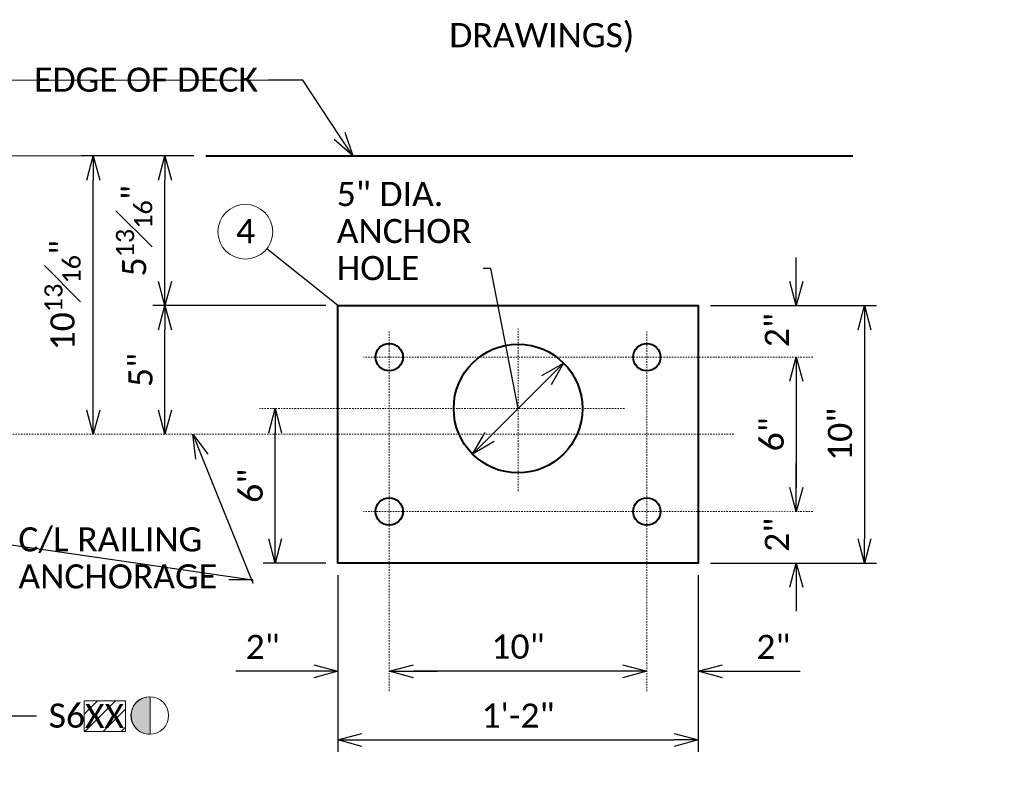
# Model space of a CAD drawing. Extents: x -497 to 946, y 46 to 361.
# Tile 17 of 20: x 181 to 258, y 237 to 296. Entities that reach past the tile are written whole.
import ezdxf
from ezdxf import colors
from ezdxf.entities.mleader import LeaderData, LeaderLine
from ezdxf.enums import TextEntityAlignment as Align
from ezdxf.math import Vec2, Vec3

# ---------------------------------------------------------------- set-up
doc = ezdxf.new("R2010")
doc.units = 0
doc.header["$MEASUREMENT"] = 0
doc.linetypes.add('Wisdot4', pattern=[0.28125, 0.125, -0.0625, 0.03125, -0.0625])
doc.layers.add('B_ANNO_DESIGN_NOTES', color=1, linetype='Continuous', lineweight=18, true_color=0xff0000)
for name, color, linetype, lineweight in [('B_ANNO_DIM', 7, 'Continuous', 18), ('B_ANNO_SYMB', 7, 'Continuous', 18), ('B_ANNO_TEXT', 7, 'Continuous', 18), ('B_CNTR', 1, 'Wisdot4', 18), ('B_CONC_DECK', 1, 'Continuous', 40), ('B_DETAIL_OBJ', 7, 'Continuous', 40)]:
    doc.layers.add(name, color=color, linetype=linetype, lineweight=lineweight)
doc.styles.add('Annotative', font='calibri.ttf', dxfattribs={"height": 0.0625})
doc.styles.get("Standard").update_dxf_attribs({"font": 'calibri.ttf'})
doc.dimstyles.new('Annotative', dxfattribs={"dimscale": 0, "dimtxt": 0.0625, "dimasz": 0.0625, "dimexe": 0.03125, "dimexo": 0.03125, "dimgap": 0.03125, "dimtad": 1, "dimdec": 3, "dimzin": 3, "dimdsep": 46, "dimlunit": 4, "dimtxsty": 'Standard', "dimblk": 'OPEN30', "dimcen": 0.03125, "dimaunit": 1, "dimadec": 0, "dimazin": 3, "dimtfac": 0.75, "dimtdec": 3, "dimtofl": 0, "dimtmove": 0, "dimatfit": 3, "dimldrblk": 'OPEN30', "dimfxl": 1, "dimtfill": 1, "dimfrac": 1, "dimtolj": 1, "dimtzin": 0, "dimarcsym": 0})

# ---------------------------------------------------------------- blocks, each defined once
blk = doc.blocks.new('_Open30')
at = {"color": 0, "linetype": 'ByBlock', "lineweight": -2}
for p, q in [((-1, 0.268), (0, 0)), ((0, 0), (-1, -0.268)), ((0, 0), (-1, 0))]:
    blk.add_line(p, q, dxfattribs=at)
blk = doc.blocks.new('*D57')
at = {"layer": 'B_ANNO_DIM', "color": 0, "lineweight": -2, "transparency": 16777216}
blk.add_line((306.914, 222.437), (306.914, 214.187), dxfattribs=at)
at = {"layer": 'Defpoints', "color": 0, "transparency": 16777216}
for p in [(306.914, 224.312), (306.914, 212.312), (306.914, 212.312)]:
    blk.add_point(p, dxfattribs=at)
at = {"layer": 'B_ANNO_DIM', "color": 0, "lineweight": -2, "transparency": 16777216, "xscale": 1.875, "yscale": 1.875, "zscale": 1.875}
for p, rotation in [((306.914, 224.312), 90), ((306.914, 212.312), 270)]:
    blk.add_blockref('_Open30', p, dxfattribs=dict(at, rotation=rotation))
at = {"layer": 'B_ANNO_DIM', "color": 0, "transparency": 16777216, "insert": (305.016, 218.312), "char_height": 1.875, "attachment_point": 5, "rotation": 90, "bg_fill": 3, "box_fill_scale": 1.25, "bg_fill_color": 256, "bg_fill_true_color": 13158600, "bg_fill_transparency": 0}
blk.add_mtext('\\A1;6"', dxfattribs=at)
blk = doc.blocks.new('*D58')
at = {"layer": 'B_ANNO_DIM', "color": 0, "lineweight": -2, "transparency": 16777216}
for p, q in [((306.914, 230.187), (306.914, 232.062)), ((306.914, 222.437), (306.914, 220.562))]:
    blk.add_line(p, q, dxfattribs=at)
at = {"layer": 'B_ANNO_DIM', "color": 0, "transparency": 16777216, "insert": (305.414, 226.407), "char_height": 1.875, "attachment_point": 5, "rotation": 90, "bg_fill": 3, "box_fill_scale": 1.25, "bg_fill_color": 256, "bg_fill_true_color": 13158600, "bg_fill_transparency": 0}
blk.add_mtext('\\A1;2"', dxfattribs=at)
at = {"layer": 'Defpoints', "color": 0, "transparency": 16777216}
for p in [(306.914, 228.312), (306.914, 228.312), (306.914, 224.312)]:
    blk.add_point(p, dxfattribs=at)
at = {"layer": 'B_ANNO_DIM', "color": 0, "lineweight": -2, "transparency": 16777216, "xscale": 1.875, "yscale": 1.875, "zscale": 1.875}
for p, rotation in [((306.914, 228.312), 270), ((306.914, 224.312), 90)]:
    blk.add_blockref('_Open30', p, dxfattribs=dict(at, rotation=rotation))
blk = doc.blocks.new('*D59')
at = {"layer": 'B_ANNO_DIM', "color": 0, "lineweight": -2, "transparency": 16777216}
for p, q in [((306.914, 214.187), (306.914, 216.062)), ((306.914, 206.437), (306.914, 204.562))]:
    blk.add_line(p, q, dxfattribs=at)
at = {"layer": 'Defpoints', "color": 0, "transparency": 16777216}
blk.add_point((306.914, 208.312), dxfattribs=at)
blk.add_point((306.914, 208.312), dxfattribs=at)
at = {"layer": 'B_ANNO_DIM', "color": 0, "lineweight": -2, "transparency": 16777216, "xscale": 1.875, "yscale": 1.875, "zscale": 1.875, "rotation": 90}
blk.add_blockref('_Open30', (306.914, 208.312), dxfattribs=at)
at = {"layer": 'B_ANNO_DIM', "color": 0, "transparency": 16777216, "insert": (305.414, 210.505), "char_height": 1.875, "attachment_point": 5, "rotation": 90, "bg_fill": 3, "box_fill_scale": 1.25, "bg_fill_color": 256, "bg_fill_true_color": 13158600, "bg_fill_transparency": 0}
blk.add_mtext('\\A1;2"', dxfattribs=at)
at = {"layer": 'Defpoints', "color": 0, "transparency": 16777216}
blk.add_point((306.914, 212.312), dxfattribs=at)
at = {"layer": 'B_ANNO_DIM', "color": 0, "lineweight": -2, "transparency": 16777216, "xscale": 1.875, "yscale": 1.875, "zscale": 1.875, "rotation": 270}
blk.add_blockref('_Open30', (306.914, 212.312), dxfattribs=at)
blk = doc.blocks.new('*D60')
at = {"layer": 'B_ANNO_DIM', "color": 0, "lineweight": -2, "transparency": 16777216}
for p, q in [((300.245, 228.312), (313.154, 228.312)), ((312.217, 226.437), (312.217, 210.187)), ((300.245, 208.312), (313.154, 208.312))]:
    blk.add_line(p, q, dxfattribs=at)
at = {"layer": 'Defpoints', "color": 0, "transparency": 16777216}
for p in [(299.308, 228.312), (299.308, 208.312), (312.217, 208.312)]:
    blk.add_point(p, dxfattribs=at)
at = {"layer": 'B_ANNO_DIM', "color": 0, "lineweight": -2, "transparency": 16777216, "xscale": 1.875, "yscale": 1.875, "zscale": 1.875}
for p, rotation in [((312.217, 228.312), 90), ((312.217, 208.312), 270)]:
    blk.add_blockref('_Open30', p, dxfattribs=dict(at, rotation=rotation))
at = {"layer": 'B_ANNO_DIM', "color": 0, "transparency": 16777216, "insert": (310.319, 218.312), "char_height": 1.875, "attachment_point": 5, "rotation": 90, "bg_fill": 3, "box_fill_scale": 1.25, "bg_fill_color": 256, "bg_fill_true_color": 13158600, "bg_fill_transparency": 0}
blk.add_mtext('\\A1;10"', dxfattribs=at)
blk = doc.blocks.new('*D61')
at = {"layer": 'B_ANNO_DIM', "color": 0, "lineweight": -2, "transparency": 16777216}
for p, q in [((271.308, 207.375), (271.308, 193.633)), ((299.308, 207.375), (299.308, 193.633)), ((273.183, 194.571), (297.433, 194.571))]:
    blk.add_line(p, q, dxfattribs=at)
at = {"layer": 'Defpoints', "color": 0, "transparency": 16777216}
for p in [(271.308, 208.312), (299.308, 208.312), (299.308, 194.571)]:
    blk.add_point(p, dxfattribs=at)
at = {"layer": 'B_ANNO_DIM', "color": 0, "lineweight": -2, "transparency": 16777216, "xscale": 1.875, "yscale": 1.875, "zscale": 1.875, "rotation": 180}
blk.add_blockref('_Open30', (271.308, 194.571), dxfattribs=at)
at = {"layer": 'B_ANNO_DIM', "color": 0, "lineweight": -2, "transparency": 16777216, "xscale": 1.875, "yscale": 1.875, "zscale": 1.875}
blk.add_blockref('_Open30', (299.308, 194.571), dxfattribs=at)
at = {"layer": 'B_ANNO_DIM', "color": 0, "transparency": 16777216, "insert": (285.308, 196.455), "char_height": 1.875, "attachment_point": 5, "bg_fill": 3, "box_fill_scale": 1.25, "bg_fill_color": 256, "bg_fill_true_color": 13158600, "bg_fill_transparency": 0}
blk.add_mtext('\\A1;1\'-2"', dxfattribs=at)
blk = doc.blocks.new('*D62')
at = {"layer": 'B_ANNO_DIM', "color": 0, "lineweight": -2, "transparency": 16777216}
for p, q in [((269.433, 199.907), (263.389, 199.907)), ((277.183, 199.907), (279.058, 199.907))]:
    blk.add_line(p, q, dxfattribs=at)
at = {"layer": 'Defpoints', "color": 0, "transparency": 16777216}
for p in [(271.308, 199.907), (271.308, 199.907), (275.308, 199.907)]:
    blk.add_point(p, dxfattribs=at)
at = {"layer": 'B_ANNO_DIM', "color": 0, "lineweight": -2, "transparency": 16777216, "xscale": 1.875, "yscale": 1.875, "zscale": 1.875}
blk.add_blockref('_Open30', (271.308, 199.907), dxfattribs=at)
at = {"layer": 'B_ANNO_DIM', "color": 0, "lineweight": -2, "transparency": 16777216, "xscale": 1.875, "yscale": 1.875, "zscale": 1.875, "rotation": 180}
blk.add_blockref('_Open30', (275.308, 199.907), dxfattribs=at)
at = {"layer": 'B_ANNO_DIM', "color": 0, "transparency": 16777216, "insert": (265.473, 201.792), "char_height": 1.875, "attachment_point": 5, "bg_fill": 3, "box_fill_scale": 1.25, "bg_fill_color": 256, "bg_fill_true_color": 13158600, "bg_fill_transparency": 0}
blk.add_mtext('\\A1;2"', dxfattribs=at)
blk = doc.blocks.new('*D63')
at = {"layer": 'B_ANNO_DIM', "color": 0, "lineweight": -2, "transparency": 16777216}
blk.add_line((293.433, 199.907), (277.183, 199.907), dxfattribs=at)
at = {"layer": 'Defpoints', "color": 0, "transparency": 16777216}
for p in [(275.308, 199.907), (275.308, 199.907), (295.308, 199.907)]:
    blk.add_point(p, dxfattribs=at)
at = {"layer": 'B_ANNO_DIM', "color": 0, "lineweight": -2, "transparency": 16777216, "xscale": 1.875, "yscale": 1.875, "zscale": 1.875, "rotation": 180}
blk.add_blockref('_Open30', (275.308, 199.907), dxfattribs=at)
at = {"layer": 'B_ANNO_DIM', "color": 0, "lineweight": -2, "transparency": 16777216, "xscale": 1.875, "yscale": 1.875, "zscale": 1.875}
blk.add_blockref('_Open30', (295.308, 199.907), dxfattribs=at)
at = {"layer": 'B_ANNO_DIM', "color": 0, "transparency": 16777216, "insert": (285.308, 201.806), "char_height": 1.875, "attachment_point": 5, "bg_fill": 3, "box_fill_scale": 1.25, "bg_fill_color": 256, "bg_fill_true_color": 13158600, "bg_fill_transparency": 0}
blk.add_mtext('\\A1;10"', dxfattribs=at)
blk = doc.blocks.new('*D64')
at = {"layer": 'B_ANNO_DIM', "color": 0, "lineweight": -2, "transparency": 16777216}
for p, q in [((293.433, 199.907), (291.558, 199.907)), ((301.183, 199.907), (307.226, 199.907))]:
    blk.add_line(p, q, dxfattribs=at)
at = {"layer": 'Defpoints', "color": 0, "transparency": 16777216}
for p in [(295.308, 199.907), (299.308, 199.907), (299.308, 199.907)]:
    blk.add_point(p, dxfattribs=at)
at = {"layer": 'B_ANNO_DIM', "color": 0, "lineweight": -2, "transparency": 16777216, "xscale": 1.875, "yscale": 1.875, "zscale": 1.875}
blk.add_blockref('_Open30', (295.308, 199.907), dxfattribs=at)
at = {"layer": 'B_ANNO_DIM', "color": 0, "lineweight": -2, "transparency": 16777216, "xscale": 1.875, "yscale": 1.875, "zscale": 1.875, "rotation": 180}
blk.add_blockref('_Open30', (299.308, 199.907), dxfattribs=at)
at = {"layer": 'B_ANNO_DIM', "color": 0, "transparency": 16777216, "insert": (305.142, 201.792), "char_height": 1.875, "attachment_point": 5, "bg_fill": 3, "box_fill_scale": 1.25, "bg_fill_color": 256, "bg_fill_true_color": 13158600, "bg_fill_transparency": 0}
blk.add_mtext('\\A1;2"', dxfattribs=at)
blk = doc.blocks.new('SYM22')
at = {"layer": 'B_ANNO_SYMB'}
blk.add_hatch(color=256, dxfattribs=at).paths.add_polyline_path([(0.03, -1.458), (0.03, 1.445), (0.03, 1.453), (-0.251, 1.438), (-0.563, 1.36), (-0.836, 1.203), (-1.102, 0.961), (-1.266, 0.743), (-1.406, 0.43), (-1.469, 0.064), (-1.438, -0.279), (-1.367, -0.538), (-1.172, -0.881), (-0.992, -1.076), (-0.75, -1.264), (-0.508, -1.365), (-0.29, -1.428), (-0.165, -1.451)])
blk.add_line((0.03, -1.457), (0.03, 1.445), dxfattribs=at)
at = {"layer": 'B_ANNO_SYMB', "flags": 128}
blk.add_lwpolyline([(0.03, -1.458), (0.03, 1.445), (0.03, 1.453), (-0.251, 1.438), (-0.563, 1.36), (-0.836, 1.203), (-1.102, 0.961), (-1.266, 0.743), (-1.406, 0.43), (-1.469, 0.064), (-1.438, -0.279), (-1.367, -0.538), (-1.172, -0.881), (-0.992, -1.076), (-0.75, -1.264), (-0.508, -1.365), (-0.29, -1.428), (-0.165, -1.451), (0.03, -1.458)], dxfattribs=at)
at = {"layer": 'B_ANNO_SYMB'}
blk.add_circle((0, 0), 1.458, dxfattribs=at)
blk = doc.blocks.new('*D76')
at = {"layer": 'B_ANNO_DIM', "color": 0, "lineweight": -2, "transparency": 16777216}
for p, q in [((260.12, 239.937), (251.376, 239.937)), ((252.314, 220.187), (252.314, 238.062))]:
    blk.add_line(p, q, dxfattribs=at)
at = {"layer": 'Defpoints', "color": 0, "transparency": 16777216}
for p in [(252.314, 239.937), (261.058, 239.937), (252.314, 218.312)]:
    blk.add_point(p, dxfattribs=at)
at = {"layer": 'B_ANNO_DIM', "color": 0, "lineweight": -2, "transparency": 16777216, "xscale": 1.875, "yscale": 1.875, "zscale": 1.875}
for p, rotation in [((252.314, 239.937), 90), ((252.314, 218.312), 270)]:
    blk.add_blockref('_Open30', p, dxfattribs=dict(at, rotation=rotation))
at = {"layer": 'B_ANNO_DIM', "color": 0, "transparency": 16777216, "insert": (249.922, 229.125), "char_height": 1.875, "attachment_point": 5, "rotation": 90, "bg_fill": 3, "box_fill_scale": 1.25, "bg_fill_color": 256, "bg_fill_true_color": 13158600, "bg_fill_transparency": 0}
blk.add_mtext('\\A1;10{\\H0.75x;\\S13#16;}"', dxfattribs=at)
blk = doc.blocks.new('*D77')
at = {"layer": 'B_ANNO_DIM', "color": 0, "lineweight": -2, "transparency": 16777216}
for p, q in [((270.37, 228.312), (256.937, 228.312)), ((257.875, 220.187), (257.875, 226.437))]:
    blk.add_line(p, q, dxfattribs=at)
at = {"layer": 'Defpoints', "color": 0, "transparency": 16777216}
for p in [(257.875, 228.312), (271.308, 228.312), (257.875, 218.312)]:
    blk.add_point(p, dxfattribs=at)
at = {"layer": 'B_ANNO_DIM', "color": 0, "lineweight": -2, "transparency": 16777216, "xscale": 1.875, "yscale": 1.875, "zscale": 1.875}
for p, rotation in [((257.875, 228.312), 90), ((257.875, 218.312), 270)]:
    blk.add_blockref('_Open30', p, dxfattribs=dict(at, rotation=rotation))
at = {"layer": 'B_ANNO_DIM', "color": 0, "transparency": 16777216, "insert": (255.986, 223.312), "char_height": 1.875, "attachment_point": 5, "rotation": 90, "bg_fill": 3, "box_fill_scale": 1.25, "bg_fill_color": 256, "bg_fill_true_color": 13158600, "bg_fill_transparency": 0}
blk.add_mtext('\\A1;5"', dxfattribs=at)
blk = doc.blocks.new('*D78')
at = {"layer": 'B_ANNO_DIM', "color": 0, "lineweight": -2, "transparency": 16777216}
blk.add_line((257.875, 230.187), (257.875, 238.062), dxfattribs=at)
at = {"layer": 'Defpoints', "color": 0, "transparency": 16777216}
for p in [(257.875, 239.937), (257.875, 239.937), (257.875, 228.312)]:
    blk.add_point(p, dxfattribs=at)
at = {"layer": 'B_ANNO_DIM', "color": 0, "lineweight": -2, "transparency": 16777216, "xscale": 1.875, "yscale": 1.875, "zscale": 1.875}
for p, rotation in [((257.875, 239.937), 90), ((257.875, 228.312), 270)]:
    blk.add_blockref('_Open30', p, dxfattribs=dict(at, rotation=rotation))
at = {"layer": 'B_ANNO_DIM', "color": 0, "transparency": 16777216, "insert": (255.483, 234.125), "char_height": 1.875, "attachment_point": 5, "rotation": 90, "bg_fill": 3, "box_fill_scale": 1.25, "bg_fill_color": 256, "bg_fill_true_color": 13158600, "bg_fill_transparency": 0}
blk.add_mtext('\\A1;5{\\H0.75x;\\S13#16;}"', dxfattribs=at)
blk = doc.blocks.new('*D151')
at = {"layer": 'B_ANNO_DIM', "color": 0, "lineweight": -2, "transparency": 16777216}
for p, q in [((266.44, 210.187), (266.44, 218.437)), ((270.37, 208.312), (265.503, 208.312))]:
    blk.add_line(p, q, dxfattribs=at)
at = {"layer": 'Defpoints', "color": 0, "transparency": 16777216}
for p in [(266.44, 220.312), (266.44, 220.312), (271.308, 208.312)]:
    blk.add_point(p, dxfattribs=at)
at = {"layer": 'B_ANNO_DIM', "color": 0, "lineweight": -2, "transparency": 16777216, "xscale": 1.875, "yscale": 1.875, "zscale": 1.875}
for p, rotation in [((266.44, 220.312), 90), ((266.44, 208.312), 270)]:
    blk.add_blockref('_Open30', p, dxfattribs=dict(at, rotation=rotation))
at = {"layer": 'B_ANNO_DIM', "color": 0, "transparency": 16777216, "insert": (264.543, 214.312), "char_height": 1.875, "attachment_point": 5, "rotation": 90, "bg_fill": 3, "box_fill_scale": 1.25, "bg_fill_color": 256, "bg_fill_true_color": 13158600, "bg_fill_transparency": 0}
blk.add_mtext('\\A1;6"', dxfattribs=at)
blk = doc.blocks.new('*D79')
at = {"layer": 'B_ANNO_DIM', "color": 0, "lineweight": -2, "transparency": 16777216}
blk.add_line((283.098, 218.103), (287.517, 222.522), dxfattribs=at)
at = {"layer": 'Defpoints', "color": 0, "transparency": 16777216}
for p in [(288.843, 223.848), (288.843, 223.848), (281.772, 216.777)]:
    blk.add_point(p, dxfattribs=at)
at = {"layer": 'B_ANNO_DIM', "color": 0, "lineweight": -2, "transparency": 16777216, "xscale": 1.875, "yscale": 1.875, "zscale": 1.875}
for p, rotation in [((288.843, 223.848), 44.99999999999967), ((281.772, 216.777), 224.9999999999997)]:
    blk.add_blockref('_Open30', p, dxfattribs=dict(at, rotation=rotation))
blk = doc.blocks.new('_None')
blk = doc.blocks.new('Nnumber in circle')
at = {"layer": 'B_ANNO_SYMB'}
blk.add_circle((0, 0), 2.127, dxfattribs=at)
at = {"layer": 'B_ANNO_TEXT', "style": 'Annotative'}
blk.add_attdef('#', text='', height=1.875, dxfattribs=at).set_placement((0.021, -0.889, -0.842), align=Align.CENTER)
blk = doc.blocks.new('INS_RAILNY4_BASE')
at = {"layer": 'B_ANNO_DESIGN_NOTES'}
h = blk.add_hatch(dxfattribs=at)
h.set_pattern_fill('ANSI31', color=256, scale=8)
h.set_pattern_definition([(45, (252.885, 195.9808), (-0.7071, 0.7071), [])])
h.paths.add_polyline_path([(251.6046, 195.21236), (254.81949, 195.21236), (254.81949, 197.59997), (251.6046, 197.59997)])
at = {"layer": 'B_ANNO_DESIGN_NOTES', "elevation": 1.68449}
blk.add_lwpolyline([(251.6046, 195.21236), (254.81949, 195.21236), (254.81949, 197.59997), (251.6046, 197.59997)], close=True, dxfattribs=at)
at = {"layer": 'B_CNTR'}
for p, q in [((285.30761, 213.90748), (285.30761, 226.52459)), ((275.30761, 198.36448), (275.30761, 226.31232)), ((295.30761, 198.36448), (295.30761, 226.31232)), ((308.20659, 224.31232), (273.30761, 224.31232)), ((293.57039, 220.31232), (265.23576, 220.31232)), ((308.20659, 212.31232), (273.30761, 212.31232))]:
    blk.add_line(p, q, dxfattribs=at)
at = {"layer": 'B_CONC_DECK'}
blk.add_line((261.05761, 239.93732), (311.30761, 239.93732), dxfattribs=at)
at = {"layer": 'B_DETAIL_OBJ', "flags": 128}
blk.add_lwpolyline([(271.30761, 228.31232), (299.30761, 228.31232), (299.30761, 208.31232), (271.30761, 208.31232), (271.30761, 228.31232)], dxfattribs=at)
at = {"layer": 'B_DETAIL_OBJ'}
for centre, radius in [((275.30761, 224.31232), 1.0625), ((285.30761, 220.31232), 5), ((295.30761, 224.31232), 1.0625), ((275.30761, 212.31232), 1.0625), ((295.30761, 212.31232), 1.0625)]:
    blk.add_circle(centre, radius, dxfattribs=at)
blk.add_blockref('Nnumber in circle', (264.12449, 234.05064)).add_auto_attribs({'#': '4'})
at = {"color": 7, "linetype": 'Continuous', "lineweight": 18}
blk.add_blockref('SYM22', (256.70386, 196.46173), dxfattribs=at)
at = {"layer": 'B_ANNO_DIM', "style": 'Annotative'}
for tag, p in [('SHT#1', (80.44055, 92.85474)), ('SHT#2', (19.34454, 52.20393))]:
    blk.add_attdef(tag, p, '', height=1.875, dxfattribs=at)
at = {"layer": 'B_ANNO_TEXT', "insert": (270.9088, 256.01175), "char_height": 1.875, "width": 32.4856774, "attachment_point": 1, "line_spacing_factor": 0.92, "style": 'Annotative'}
blk.add_mtext('\\pxqc;(LOCATION MUST BE\\PSHOWN ON SHOP DRAWINGS)', dxfattribs=at)
at = {"layer": 'B_ANNO_TEXT', "style": 'Annotative'}
for tag, p in [('BAR5', (196.47341, 241.43208)), ('ANGLE', (24.21533, 220.7279)), ('BAR4', (251.66592, 195.49582)), ('BAR1', (81.54814, 191.58835)), ('BAR2', (49.87488, 181.6676)), ('BAR3', (106.91781, 175.41599))]:
    blk.add_attdef(tag, p, '', height=1.875, dxfattribs=at)
at = {"layer": 'B_ANNO_DIM'}
dim = blk.add_aligned_dim(p1=(281.77207, 216.77679), p2=(288.84314, 223.84785), distance=0, text=' ', dimstyle='Annotative', dxfattribs=at)
dim.commit()
dim.dimension.update_dxf_attribs({"geometry": '*D79', "text_midpoint": (285.30761, 220.31232)})
dim = blk.add_linear_dim(base=(306.91376, 212.31232), p1=(306.91376, 224.31232), p2=(306.91376, 212.31232), angle=90, dimstyle='Annotative', override={"dimlfac": 0.5}, dxfattribs=at)
dim.commit()
dim.dimension.update_dxf_attribs({"geometry": '*D57', "text_midpoint": (305.0164, 218.31232)})
for base, p1, p2, angle, picture, middle in [((306.91376, 228.31232), (306.91376, 224.31232), (306.91376, 228.31232), 90, '*D58', (305.41376, 226.40703)), ((306.91376, 208.31232), (306.91376, 212.31232), (306.91376, 208.31232), 270, '*D59', (305.41376, 210.5052))]:
    dim = blk.add_linear_dim(base=base, p1=p1, p2=p2, angle=angle, dimstyle='Annotative', override={"dimlfac": 0.5}, dxfattribs=at)
    dim.commit()
    dim.dimension.update_dxf_attribs({"geometry": picture, "text_midpoint": middle, "dimtype": 128})
dim = blk.add_linear_dim(base=(312.21663, 208.31232), p1=(299.30761, 228.31232), p2=(299.30761, 208.31232), angle=90, dimstyle='Annotative', override={"dimlfac": 0.5}, dxfattribs=at)
dim.commit()
dim.dimension.update_dxf_attribs({"geometry": '*D60', "text_midpoint": (310.31856, 218.31232)})
at = {"layer": 'B_CNTR'}
blk.add_line((199.08755, 218.31232), (302.14592, 218.31232), dxfattribs=at)
at = {"layer": 'B_ANNO_DIM'}
dim = blk.add_linear_dim(base=(299.30761, 194.57077), p1=(271.30761, 208.31232), p2=(299.30761, 208.31232), dimstyle='Annotative', override={"dimlfac": 0.5}, dxfattribs=at)
dim.commit()
dim.dimension.update_dxf_attribs({"geometry": '*D61', "text_midpoint": (285.30761, 196.45515)})
dim = blk.add_linear_dim(base=(271.30761, 199.90748), p1=(275.30761, 199.90748), p2=(271.30761, 199.90748), dimstyle='Annotative', override={"dimlfac": 0.5}, dxfattribs=at)
dim.commit()
dim.dimension.update_dxf_attribs({"geometry": '*D62', "text_midpoint": (265.47347, 201.79186)})
ml = blk.add_multileader_mtext('Standard', dxfattribs=at)
ml.set_content('S6', color=256)
ml.set_leader_properties()
ml.set_arrow_properties(name='OPEN30')
ml.build(insert=Vec2(0, 0))
ml.multileader.update_dxf_attribs({"text_right_attachment_type": 3, "dogleg_length": 0.0625, "arrow_head_size": 1.875, "scale": 30})
ctx = ml.context
ctx.base_point, ctx.scale, ctx.char_height, ctx.arrow_head_size, ctx.landing_gap_size, ctx.plane_origin = Vec3(247.9121, 196.44423), 30, 1.875, 1.875, 0.9375, Vec3(209.3, 196.44423)
ctx.right_attachment = 3
notes = []
notes.append((ctx, [(0, (1, 1, 0), (246.0371, 196.44423), (1, 0), 1.875, [(1, [(209.3, 196.44423), (245.42698, 196.44423), (245.64884, 196.44423), (237.6483, 196.44423)], 0, [])])]))
ctx.mtext.insert, ctx.mtext.width, ctx.mtext.line_spacing_factor, ctx.mtext.flow_direction = Vec3(248.8496, 197.39543), 2.6350962, 0.92, 5
for ctx, leaders in notes:
    for number, flags, end, landing, length, lines in leaders:
        leader = LeaderData()
        leader.index, (leader.has_last_leader_line, leader.has_dogleg_vector, leader.attachment_direction) = number, flags
        leader.last_leader_point, leader.dogleg_vector, leader.dogleg_length = Vec3(end), Vec3(landing), length
        for number, points, colour, breaks in lines:
            line = LeaderLine()
            line.index, line.vertices, line.color, line.breaks = number, Vec3.list(points), colors.encode_raw_color(colour), breaks
            leader.lines.append(line)
        ctx.leaders.append(leader)
dim = blk.add_linear_dim(base=(275.30761, 199.90748), p1=(295.30761, 199.90748), p2=(275.30761, 199.90748), dimstyle='Annotative', override={"dimlfac": 0.5}, dxfattribs=at)
dim.commit()
dim.dimension.update_dxf_attribs({"geometry": '*D63', "text_midpoint": (285.30761, 201.80556)})
ml = blk.add_multileader_mtext('Standard', dxfattribs=at)
ml.set_content('S6', color=256)
ml.set_leader_properties()
ml.set_arrow_properties(name='OPEN30')
ml.build(insert=Vec2(0, 0))
ml.multileader.update_dxf_attribs({"text_right_attachment_type": 3, "dogleg_length": 0.0625, "arrow_head_size": 1.875, "scale": 30})
ctx = ml.context
ctx.base_point, ctx.scale, ctx.char_height, ctx.arrow_head_size, ctx.landing_gap_size, ctx.plane_origin = Vec3(192.78535, 242.3552), 30, 1.875, 1.875, 0.9375, Vec3(190.91035, 227.23301)
ctx.right_attachment = 3
notes = []
notes.append((ctx, [(0, (1, 1, 0), (190.91035, 242.3552), (1, 0), 1.875, [(3, [(190.91035, 227.23301), (190.91035, 242.3552), (190.91035, 242.3552), (190.91035, 191.35205), (190.91035, 203.35205), (190.91035, 215.35205)], 0, [])])]))
ctx.mtext.insert, ctx.mtext.width, ctx.mtext.line_spacing_factor, ctx.mtext.flow_direction = Vec3(193.72285, 243.30641), 2.6350962, 0.92, 5
for ctx, leaders in notes:
    for number, flags, end, landing, length, lines in leaders:
        leader = LeaderData()
        leader.index, (leader.has_last_leader_line, leader.has_dogleg_vector, leader.attachment_direction) = number, flags
        leader.last_leader_point, leader.dogleg_vector, leader.dogleg_length = Vec3(end), Vec3(landing), length
        for number, points, colour, breaks in lines:
            line = LeaderLine()
            line.index, line.vertices, line.color, line.breaks = number, Vec3.list(points), colors.encode_raw_color(colour), breaks
            leader.lines.append(line)
        ctx.leaders.append(leader)
dim = blk.add_linear_dim(base=(252.3139, 239.93732), p1=(252.3139, 218.31232), p2=(261.05761, 239.93732), angle=90, dimstyle='Annotative', override={"dimdec": 4, "dimlfac": 0.5}, dxfattribs=at)
dim.commit()
dim.dimension.update_dxf_attribs({"geometry": '*D76', "text_midpoint": (252.3139, 229.12482), "dimtype": 128})
dim = blk.add_linear_dim(base=(299.30761, 199.90748), p1=(295.30761, 199.90748), p2=(299.30761, 199.90748), angle=180, dimstyle='Annotative', override={"dimlfac": 0.5}, dxfattribs=at)
dim.commit()
dim.dimension.update_dxf_attribs({"geometry": '*D64', "text_midpoint": (305.14174, 201.79186)})
blk.add_line((252.3139, 239.93732), (244.97359, 239.93732), dxfattribs=at)
dim = blk.add_linear_dim(base=(257.87492, 228.31232), p1=(257.87492, 218.31232), p2=(271.30761, 228.31232), angle=90, dimstyle='Annotative', override={"dimdec": 4, "dimlfac": 0.5}, dxfattribs=at)
dim.commit()
dim.dimension.update_dxf_attribs({"geometry": '*D77', "text_midpoint": (255.98622, 223.31232)})
dim = blk.add_linear_dim(base=(257.87492, 239.93732), p1=(257.87492, 228.31232), p2=(257.87492, 239.93732), angle=90, dimstyle='Annotative', override={"dimdec": 4, "dimlfac": 0.5}, dxfattribs=at)
dim.commit()
dim.dimension.update_dxf_attribs({"geometry": '*D78', "text_midpoint": (255.4834, 234.12482)})
dim = blk.add_linear_dim(base=(266.44032, 220.31232), p1=(271.30761, 208.31232), p2=(266.44032, 220.31232), angle=90, text='6"', dimstyle='Annotative', dxfattribs=at)
dim.commit()
dim.dimension.update_dxf_attribs({"geometry": '*D151', "text_midpoint": (264.54296, 214.31232)})
blk.add_leader([(271.30761, 228.31232), (265.78615, 232.72321)], dimstyle='Annotative', override={"dimscale": 0, "dimgap": 0.03125, "dimtad": 0}, dxfattribs=at)
ml = blk.add_multileader_mtext('Standard', dxfattribs=at)
ml.set_content('EDGE OF DECK', color=256)
ml.set_leader_properties()
ml.set_arrow_properties(name='OPEN30')
ml.build(insert=Vec2(0, 0))
ml.multileader.update_dxf_attribs({"text_right_attachment_type": 3, "dogleg_length": 0.0625, "arrow_head_size": 1.875, "scale": 30})
ctx = ml.context
ctx.base_point, ctx.scale, ctx.char_height, ctx.arrow_head_size, ctx.landing_gap_size, ctx.plane_origin = Vec3(246.78115, 245.85051), 30, 1.875, 1.875, 0.9375, Vec3(236.76082, 238.60933)
ctx.right_attachment = 3
notes = []
notes.append((ctx, [(1, (1, 1, 0), (267.79702, 245.83176), (-1, 0), 1.875, [(0, [(240.30345, 239.88197), (244.59558, 245.85051), (244.59558, 245.85051)], 0, []), (1, [(272.46658, 239.93732), (268.58248, 245.83176)], 0, [])])]))
ctx.mtext.insert, ctx.mtext.line_spacing_factor, ctx.mtext.flow_direction = Vec3(247.71865, 246.80172), 0.92, 5
ml = blk.add_multileader_mtext('Standard', dxfattribs=at)
ml.set_content('5" DIA.\\PANCHOR\\PHOLE', color=256)
ml.set_leader_properties()
ml.set_arrow_properties(name='NONE')
ml.build(insert=Vec2(0, 0))
ml.multileader.update_dxf_attribs({"text_right_attachment_type": 3, "dogleg_length": 0.0625, "arrow_head_size": 1.875, "scale": 30})
ctx = ml.context
ctx.base_point, ctx.scale, ctx.char_height, ctx.arrow_head_size, ctx.landing_gap_size, ctx.plane_origin = Vec3(270.28603, 236.96909), 30, 1.875, 1.875, 0.9375, Vec3(285.30761, 219.71005)
ctx.right_attachment = 3
notes.append((ctx, [(0, (1, 1, 0), (283.18831, 231.18309), (-1, 0), 0.59795, [(0, [(285.30761, 220.31232), (283.18831, 231.18309), (283.18831, 231.18309)], 0, [])])]))
ctx.mtext.insert, ctx.mtext.line_spacing_factor, ctx.mtext.flow_direction = Vec3(271.22353, 237.92029), 0.92, 5
ml = blk.add_multileader_mtext('Standard', dxfattribs=at)
ml.set_content('C/L RAILING\\PANCHORAGE', color=256)
ml.set_leader_properties()
ml.set_arrow_properties(name='OPEN30')
ml.build(insert=Vec2(0, 0))
ml.multileader.update_dxf_attribs({"text_right_attachment_type": 3, "dogleg_length": 0.0625, "arrow_head_size": 1.875, "scale": 30})
ctx = ml.context
ctx.base_point, ctx.scale, ctx.char_height, ctx.arrow_head_size, ctx.landing_gap_size, ctx.plane_origin = Vec3(245.55837, 210.13629), 30, 1.875, 1.875, 0.9375, Vec3(235.53804, 202.8951)
ctx.right_attachment = 3
notes.append((ctx, [(1, (1, 1, 0), (264.70788, 207.01696), (-1, 0), 1.875, [(0, [(239.36488, 218.31232), (243.03422, 210.13629), (243.03422, 210.13629)], 0, []), (1, [(260.05565, 218.31232), (264.70788, 206.74734)], 0, [])])]))
ctx.mtext.insert, ctx.mtext.line_spacing_factor, ctx.mtext.flow_direction = Vec3(246.49587, 211.08749), 0.92, 5
ml = blk.add_multileader_mtext('Standard', dxfattribs=at)
ml.set_content('\\A1;PROVIDE {\\H0.7x;\\S1#2;}" DIA. DRAIN\\PHOLES IN BOTH ENDS OF ALL RAIL SECT.\'S CLEAR OF SPLICE TUBES', color=256)
ml.set_leader_properties()
ml.set_arrow_properties(name='OPEN30')
ml.build(insert=Vec2(0, 0))
ml.multileader.update_dxf_attribs({"text_right_attachment_type": 3, "dogleg_length": 0.0625, "arrow_head_size": 1.875, "scale": 30})
ctx = ml.context
ctx.base_point, ctx.scale, ctx.char_height, ctx.arrow_head_size, ctx.landing_gap_size, ctx.plane_origin = Vec3(133.81819, 207.28318), 30, 1.875, 1.875, 0.9375, Vec3(167.3758, 210.36433)
ctx.right_attachment = 3
notes.append((ctx, [(0, (1, 1, 0), (166.47233, 198.47506), (-1, 0), 2.43761, [(0, [(164.75176, 211.04679), (166.47233, 198.47506), (166.47233, 198.47506)], 0, [])])]))
ctx.mtext.insert, ctx.mtext.width, ctx.mtext.line_spacing_factor, ctx.mtext.flow_direction = Vec3(134.75569, 208.23438), 29.2358494, 0.92, 5
for ctx, leaders in notes:
    for number, flags, end, landing, length, lines in leaders:
        leader = LeaderData()
        leader.index, (leader.has_last_leader_line, leader.has_dogleg_vector, leader.attachment_direction) = number, flags
        leader.last_leader_point, leader.dogleg_vector, leader.dogleg_length = Vec3(end), Vec3(landing), length
        for number, points, colour, breaks in lines:
            line = LeaderLine()
            line.index, line.vertices, line.color, line.breaks = number, Vec3.list(points), colors.encode_raw_color(colour), breaks
            leader.lines.append(line)
        ctx.leaders.append(leader)

msp = doc.modelspace()

# ---------------------------------------------------------------- block references
ref = msp.add_blockref('INS_RAILNY4_BASE', (-65.481, 45.781))
ref.add_attrib('BAR4', 'XX', (186.185, 241.277), dxfattribs={"layer": 'B_ANNO_TEXT', "height": 1.875, "style": 'Annotative'})

doc.saveas('drawing.dxf')
